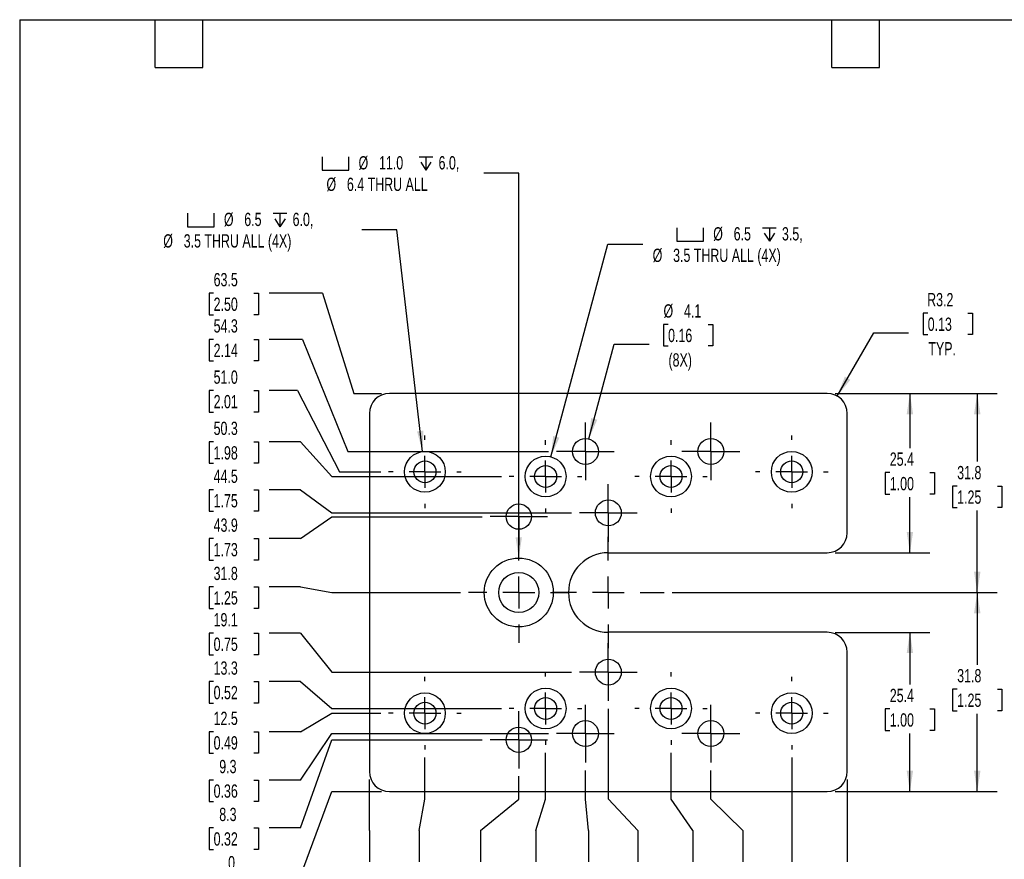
# Model space of a CAD drawing. Header units: millimetres. Extents: x 6 to 273, y 6 to 210.
# Tile 2 of 3: x 6 to 163, y 76 to 210. Entities that reach past the tile are written whole.
import ezdxf

# ---------------------------------------------------------------- set-up
doc = ezdxf.new("R2010")
doc.units = ezdxf.units.MM
doc.linetypes.add('CENTERX2', pattern=[20.32, 12.7, -2.54, 2.54, -2.54])
doc.layers.add('CENTER', color=40, linetype='CENTERX2')
doc.layers.add('DIMENSIONS', color=140, linetype='Continuous', lineweight=25)
doc.layers.add('TEXT', color=140, linetype='Continuous', lineweight=25)
doc.styles.add('SLDTEXTSTYLE0', font='TXT', dxfattribs={"width": 0.7})
doc.dimstyles.new('SLDDIMSTYLE0', dxfattribs={"dimtxt": 2.158008, "dimasz": 3.302, "dimexe": 0, "dimexo": 0.0625, "dimgap": 0.539502, "dimtad": 0, "dimtih": 1, "dimtoh": 1, "dimdec": 0, "dimrnd": 1e-09, "dimdsep": 46, "dimtxsty": 'SLDTEXTSTYLE0', "dimblk1": 'NONE', "dimblk2": 'NONE', "dimsah": 1, "dimcen": 0.09, "dimadec": 0, "dimazin": 2, "dimtfac": 1, "dimtdec": 0, "dimtofl": 0, "dimtmove": 0, "dimatfit": 3, "dimldrblk": 'NONE', "dimfxl": 0, "dimfrac": 2, "dimtolj": 1, "dimtzin": 12, "dimarcsym": 0})
doc.dimstyles.new('SLDDIMSTYLE1', dxfattribs={"dimtxt": 2.158008, "dimasz": 3.302, "dimexe": 0, "dimexo": 0.0625, "dimgap": 0.539502, "dimtad": 0, "dimtih": 1, "dimtoh": 1, "dimrnd": 1e-09, "dimzin": 12, "dimdsep": 46, "dimtxsty": 'SLDTEXTSTYLE0', "dimblk1": 'NONE', "dimblk2": 'NONE', "dimsah": 1, "dimcen": 0.09, "dimadec": 0, "dimazin": 3, "dimtfac": 1, "dimtofl": 0, "dimtmove": 0, "dimatfit": 3, "dimldrblk": 'NONE', "dimfxl": 0, "dimfrac": 2, "dimtolj": 1, "dimtzin": 12, "dimarcsym": 0})
doc.dimstyles.new('SLDDIMSTYLE2', dxfattribs={"dimtxt": 2.158008, "dimasz": 3.302, "dimexe": 0, "dimexo": 0.0625, "dimgap": 0.539502, "dimtad": 0, "dimtih": 1, "dimtoh": 1, "dimrnd": 1e-09, "dimzin": 4, "dimdsep": 46, "dimtxsty": 'SLDTEXTSTYLE0', "dimblk1": 'NONE', "dimblk2": 'NONE', "dimsah": 1, "dimcen": 0.09, "dimadec": 0, "dimazin": 1, "dimtfac": 1, "dimtofl": 0, "dimtmove": 0, "dimatfit": 3, "dimldrblk": 'NONE', "dimfxl": 0, "dimfrac": 2, "dimtolj": 1, "dimtzin": 12, "dimarcsym": 0})
doc.dimstyles.new('SLDDIMSTYLE3', dxfattribs={"dimtxt": 2.158008, "dimasz": 3.302, "dimexe": 0, "dimexo": 0.0625, "dimgap": 0.539502, "dimtad": 0, "dimtih": 1, "dimtoh": 1, "dimrnd": 1e-09, "dimzin": 12, "dimdsep": 46, "dimtxsty": 'SLDTEXTSTYLE0', "dimsah": 1, "dimcen": 0.09, "dimadec": 0, "dimazin": 3, "dimtfac": 1, "dimtofl": 0, "dimtmove": 0, "dimatfit": 3, "dimfxl": 0, "dimfrac": 2, "dimtolj": 1, "dimtzin": 12, "dimarcsym": 0})
doc.dimstyles.new('SLDDIMSTYLE4', dxfattribs={"dimtxt": 2.158008, "dimasz": 3.302, "dimexe": 0, "dimexo": 0.0625, "dimgap": 0.539502, "dimtad": 0, "dimtih": 1, "dimtoh": 1, "dimrnd": 1e-09, "dimzin": 12, "dimdsep": 46, "dimtxsty": 'SLDTEXTSTYLE0', "dimsah": 1, "dimcen": 0, "dimadec": 0, "dimazin": 3, "dimtfac": 1, "dimtofl": 0, "dimtmove": 0, "dimatfit": 3, "dimfxl": 0, "dimfrac": 2, "dimtolj": 1, "dimtzin": 12, "dimarcsym": 0})
doc.dimstyles.new('SLDDIMSTYLE5', dxfattribs={"dimtxt": 2.158008, "dimasz": 3.302, "dimexe": 0, "dimexo": 0.0625, "dimgap": 0.539502, "dimtad": 0, "dimtih": 1, "dimtoh": 1, "dimrnd": 1e-09, "dimzin": 12, "dimdsep": 46, "dimtxsty": 'SLDTEXTSTYLE0', "dimsah": 1, "dimcen": 0, "dimadec": 0, "dimazin": 3, "dimtfac": 1, "dimtofl": 0, "dimtmove": 0, "dimatfit": 3, "dimfxl": 0, "dimfrac": 2, "dimtolj": 1, "dimtzin": 12, "dimarcsym": 0})

# ---------------------------------------------------------------- blocks, each defined once
blk = doc.blocks.new('_D')
at = {"layer": 'DIMENSIONS'}
for p, q in [((51.14, 72.91), (56.14, 86.42)), ((56.14, 86.42), (64.04, 86.42)), ((37.28, 72.91), (36.56, 72.91)), ((36.56, 72.91), (36.56, 69.48)), ((43.7, 72.91), (44.42, 72.91)), ((44.42, 72.91), (44.42, 69.48)), ((51.14, 72.91), (46.14, 72.91)), ((36.56, 69.48), (37.28, 69.48)), ((44.42, 69.48), (43.7, 69.48))]:
    blk.add_line(p, q, dxfattribs=at)
at = {"layer": 'DIMENSIONS', "attachment_point": 1, "style": 'SLDTEXTSTYLE0'}
for s, insert, char_height in [('0', (39.59, 76.13), 2.12), ('0.00', (37.28, 72.21), 2.117)]:
    blk.add_mtext(s, dxfattribs=dict(at, insert=insert, char_height=char_height))
blk = doc.blocks.new('_None')
blk = doc.blocks.new('_D_1')
at = {"layer": 'DIMENSIONS'}
for p, q in [((51.14, 80.62), (56.14, 94.67)), ((56.14, 94.67), (80.12, 94.67)), ((37.28, 80.62), (36.56, 80.62)), ((36.56, 80.62), (36.56, 77.19)), ((43.7, 80.62), (44.42, 80.62)), ((44.42, 80.62), (44.42, 77.19)), ((51.14, 80.62), (46.14, 80.62)), ((36.56, 77.19), (37.28, 77.19)), ((44.42, 77.19), (43.7, 77.19))]:
    blk.add_line(p, q, dxfattribs=at)
at = {"layer": 'DIMENSIONS', "char_height": 2.117, "attachment_point": 1, "style": 'SLDTEXTSTYLE0'}
for s, insert in [('8.3', (38.18, 83.83)), ('0.32', (37.28, 79.92))]:
    blk.add_mtext(s, dxfattribs=dict(at, insert=insert))
blk = doc.blocks.new('_D_2')
at = {"layer": 'DIMENSIONS'}
for p, q in [((51.14, 88.26), (56.14, 95.67)), ((56.14, 95.67), (90.71, 95.67)), ((37.28, 88.26), (36.56, 88.26)), ((36.56, 88.26), (36.56, 84.83)), ((43.7, 88.26), (44.42, 88.26)), ((44.42, 88.26), (44.42, 84.83)), ((51.14, 88.26), (46.14, 88.26)), ((36.56, 84.83), (37.28, 84.83)), ((44.42, 84.83), (43.7, 84.83))]:
    blk.add_line(p, q, dxfattribs=at)
at = {"layer": 'DIMENSIONS', "char_height": 2.117, "attachment_point": 1, "style": 'SLDTEXTSTYLE0'}
for s, insert in [('9.3', (38.18, 91.47)), ('0.36', (37.28, 87.56))]:
    blk.add_mtext(s, dxfattribs=dict(at, insert=insert))
blk = doc.blocks.new('_D_3')
at = {"layer": 'DIMENSIONS'}
for p, q in [((51.14, 95.95), (56.14, 98.92)), ((56.14, 98.92), (63.93, 98.92)), ((37.28, 95.95), (36.56, 95.95)), ((36.56, 95.95), (36.56, 92.52)), ((43.7, 95.95), (44.42, 95.95)), ((44.42, 95.95), (44.42, 92.52)), ((51.14, 95.95), (46.14, 95.95)), ((36.56, 92.52), (37.28, 92.52)), ((44.42, 92.52), (43.7, 92.52))]:
    blk.add_line(p, q, dxfattribs=at)
at = {"layer": 'DIMENSIONS', "char_height": 2.117, "attachment_point": 1, "style": 'SLDTEXTSTYLE0'}
for s, insert in [('12.5', (37.28, 99.16)), ('0.49', (37.28, 95.25))]:
    blk.add_mtext(s, dxfattribs=dict(at, insert=insert))
blk = doc.blocks.new('_D_4')
at = {"layer": 'DIMENSIONS'}
for p, q in [((37.28, 103.97), (36.56, 103.97)), ((36.56, 103.97), (36.56, 100.54)), ((43.7, 103.97), (44.42, 103.97)), ((44.42, 103.97), (44.42, 100.54)), ((51.14, 103.97), (46.14, 103.97)), ((51.14, 103.97), (56.14, 99.67)), ((36.56, 100.54), (37.28, 100.54)), ((44.42, 100.54), (43.7, 100.54)), ((56.14, 99.67), (83.18, 99.67))]:
    blk.add_line(p, q, dxfattribs=at)
at = {"layer": 'DIMENSIONS', "char_height": 2.117, "attachment_point": 1, "style": 'SLDTEXTSTYLE0'}
for s, insert in [('13.3', (37.28, 107.18)), ('0.52', (37.28, 103.27))]:
    blk.add_mtext(s, dxfattribs=dict(at, insert=insert))
blk = doc.blocks.new('_D_5')
at = {"layer": 'DIMENSIONS'}
for p, q in [((37.28, 111.68), (36.56, 111.68)), ((36.56, 111.68), (36.56, 108.25)), ((43.7, 111.68), (44.42, 111.68)), ((44.42, 111.68), (44.42, 108.25)), ((51.14, 111.68), (46.14, 111.68)), ((51.14, 111.68), (56.14, 105.47)), ((36.56, 108.25), (37.28, 108.25)), ((44.42, 108.25), (43.7, 108.25)), ((56.14, 105.47), (94.36, 105.47))]:
    blk.add_line(p, q, dxfattribs=at)
at = {"layer": 'DIMENSIONS', "char_height": 2.117, "attachment_point": 1, "style": 'SLDTEXTSTYLE0'}
for s, insert in [('19.1', (37.28, 114.89)), ('0.75', (37.28, 110.98))]:
    blk.add_mtext(s, dxfattribs=dict(at, insert=insert))
blk = doc.blocks.new('_D_6')
at = {"layer": 'DIMENSIONS'}
for p, q in [((37.28, 119.07), (36.56, 119.07)), ((36.56, 119.07), (36.56, 115.64)), ((43.7, 119.07), (44.42, 119.07)), ((44.42, 119.07), (44.42, 115.64)), ((51.14, 119.07), (46.14, 119.07)), ((51.14, 119.07), (56.14, 118.17)), ((56.14, 118.17), (76.64, 118.17)), ((36.56, 115.64), (37.28, 115.64)), ((44.42, 115.64), (43.7, 115.64))]:
    blk.add_line(p, q, dxfattribs=at)
at = {"layer": 'DIMENSIONS', "char_height": 2.117, "attachment_point": 1, "style": 'SLDTEXTSTYLE0'}
for s, insert in [('31.8', (37.28, 122.28)), ('1.25', (37.28, 118.37))]:
    blk.add_mtext(s, dxfattribs=dict(at, insert=insert))
blk = doc.blocks.new('_D_7')
at = {"layer": 'DIMENSIONS'}
for p, q in [((51.14, 126.77), (56.14, 130.27)), ((56.14, 130.27), (80.12, 130.27)), ((37.28, 126.77), (36.56, 126.77)), ((36.56, 126.77), (36.56, 123.34)), ((43.7, 126.77), (44.42, 126.77)), ((44.42, 126.77), (44.42, 123.34)), ((51.14, 126.77), (46.14, 126.77)), ((36.56, 123.34), (37.28, 123.34)), ((44.42, 123.34), (43.7, 123.34))]:
    blk.add_line(p, q, dxfattribs=at)
at = {"layer": 'DIMENSIONS', "char_height": 2.117, "attachment_point": 1, "style": 'SLDTEXTSTYLE0'}
for s, insert in [('43.9', (37.28, 129.98)), ('1.73', (37.28, 126.07))]:
    blk.add_mtext(s, dxfattribs=dict(at, insert=insert))
blk = doc.blocks.new('_D_8')
at = {"layer": 'DIMENSIONS'}
for p, q in [((37.28, 134.57), (36.56, 134.57)), ((36.56, 134.57), (36.56, 131.14)), ((43.7, 134.57), (44.42, 134.57)), ((44.42, 134.57), (44.42, 131.14)), ((51.14, 134.57), (46.14, 134.57)), ((51.14, 134.57), (56.14, 130.87)), ((36.56, 131.14), (37.28, 131.14)), ((44.42, 131.14), (43.7, 131.14)), ((56.14, 130.87), (94.36, 130.87))]:
    blk.add_line(p, q, dxfattribs=at)
at = {"layer": 'DIMENSIONS', "char_height": 2.117, "attachment_point": 1, "style": 'SLDTEXTSTYLE0'}
for s, insert in [('44.5', (37.28, 137.78)), ('1.75', (37.28, 133.87))]:
    blk.add_mtext(s, dxfattribs=dict(at, insert=insert))
blk = doc.blocks.new('_D_9')
at = {"layer": 'DIMENSIONS'}
for p, q in [((37.28, 142.21), (36.56, 142.21)), ((36.56, 142.21), (36.56, 138.78)), ((43.7, 142.21), (44.42, 142.21)), ((44.42, 142.21), (44.42, 138.78)), ((51.14, 142.21), (46.14, 142.21)), ((51.14, 142.21), (56.14, 136.67)), ((36.56, 138.78), (37.28, 138.78)), ((44.42, 138.78), (43.7, 138.78)), ((56.14, 136.67), (83.18, 136.67))]:
    blk.add_line(p, q, dxfattribs=at)
at = {"layer": 'DIMENSIONS', "char_height": 2.117, "attachment_point": 1, "style": 'SLDTEXTSTYLE0'}
for s, insert in [('50.3', (37.28, 145.42)), ('1.98', (37.28, 141.51))]:
    blk.add_mtext(s, dxfattribs=dict(at, insert=insert))
blk = doc.blocks.new('_D_10')
at = {"layer": 'DIMENSIONS'}
for p, q in [((37.28, 150.38), (36.56, 150.38)), ((36.56, 150.38), (36.56, 146.95)), ((43.7, 150.38), (44.42, 150.38)), ((44.42, 150.38), (44.42, 146.95)), ((50.68, 150.38), (46.14, 150.38)), ((50.68, 150.38), (57.37, 137.42)), ((36.56, 146.95), (37.28, 146.95)), ((44.42, 146.95), (43.7, 146.95)), ((57.37, 137.42), (63.93, 137.42))]:
    blk.add_line(p, q, dxfattribs=at)
at = {"layer": 'DIMENSIONS', "char_height": 2.117, "attachment_point": 1, "style": 'SLDTEXTSTYLE0'}
for s, insert in [('51.0', (37.28, 153.59)), ('2.01', (37.28, 149.68))]:
    blk.add_mtext(s, dxfattribs=dict(at, insert=insert))
blk = doc.blocks.new('_D_11')
at = {"layer": 'DIMENSIONS'}
for p, q in [((37.28, 158.55), (36.56, 158.55)), ((36.56, 158.55), (36.56, 155.12)), ((43.7, 158.55), (44.42, 158.55)), ((44.42, 158.55), (44.42, 155.12)), ((51.46, 158.55), (46.14, 158.55)), ((51.46, 158.55), (58.68, 140.67)), ((36.56, 155.12), (37.28, 155.12)), ((44.42, 155.12), (43.7, 155.12)), ((58.68, 140.67), (90.71, 140.67))]:
    blk.add_line(p, q, dxfattribs=at)
at = {"layer": 'DIMENSIONS', "char_height": 2.117, "attachment_point": 1, "style": 'SLDTEXTSTYLE0'}
for s, insert in [('54.3', (37.28, 161.76)), ('2.14', (37.28, 157.85))]:
    blk.add_mtext(s, dxfattribs=dict(at, insert=insert))
blk = doc.blocks.new('_D_12')
at = {"layer": 'DIMENSIONS'}
for p, q in [((37.28, 165.92), (36.56, 165.92)), ((36.56, 165.92), (36.56, 162.49)), ((43.7, 165.92), (44.42, 165.92)), ((44.42, 165.92), (44.42, 162.49)), ((54.65, 165.92), (46.14, 165.92)), ((54.65, 165.92), (59.65, 149.92)), ((36.56, 162.49), (37.28, 162.49)), ((44.42, 162.49), (43.7, 162.49)), ((59.65, 149.92), (64.04, 149.92))]:
    blk.add_line(p, q, dxfattribs=at)
at = {"layer": 'DIMENSIONS', "char_height": 2.117, "attachment_point": 1, "style": 'SLDTEXTSTYLE0'}
for s, insert in [('63.5', (37.28, 169.14)), ('2.50', (37.28, 165.22))]:
    blk.add_mtext(s, dxfattribs=dict(at, insert=insert))
blk = doc.blocks.new('_D_13')
at = {"layer": 'DIMENSIONS'}
for p, q in [((62.14, 85.19), (62.14, 88.33)), ((62.14, 80.19), (62.14, 85.19)), ((62.14, 80.19), (62.14, 75.19)), ((62.14, 72.75), (62.14, 73.48)), ((62.14, 73.48), (65.57, 73.48)), ((65.57, 73.48), (65.57, 72.75)), ((62.14, 66.34), (62.14, 65.61)), ((65.57, 65.61), (65.57, 66.34)), ((62.14, 65.61), (65.57, 65.61))]:
    blk.add_line(p, q, dxfattribs=at)
at = {"layer": 'DIMENSIONS', "attachment_point": 1, "rotation": 90, "style": 'SLDTEXTSTYLE0'}
for s, insert, char_height in [('0.00', (62.84, 66.34), 2.117), ('0', (58.93, 68.65), 2.12)]:
    blk.add_mtext(s, dxfattribs=dict(at, insert=insert, char_height=char_height))
blk = doc.blocks.new('_D_14')
at = {"layer": 'DIMENSIONS'}
for p, q in [((70.99, 85.19), (70.99, 91.86)), ((70.04, 80.19), (70.99, 85.19)), ((70.04, 80.19), (70.04, 75.19)), ((70.04, 72.75), (70.04, 73.48)), ((70.04, 73.48), (73.47, 73.48)), ((73.47, 73.48), (73.47, 72.75)), ((70.04, 66.34), (70.04, 65.61)), ((73.47, 65.61), (73.47, 66.34)), ((70.04, 65.61), (73.47, 65.61))]:
    blk.add_line(p, q, dxfattribs=at)
at = {"layer": 'DIMENSIONS', "char_height": 2.117, "attachment_point": 1, "rotation": 90, "style": 'SLDTEXTSTYLE0'}
for s, insert in [('8.9', (66.83, 67.24)), ('0.35', (70.74, 66.34))]:
    blk.add_mtext(s, dxfattribs=dict(at, insert=insert))
blk = doc.blocks.new('_D_15')
at = {"layer": 'DIMENSIONS'}
for p, q in [((85.95, 85.19), (85.95, 88.85)), ((79.83, 80.19), (85.95, 85.19)), ((79.83, 80.19), (79.83, 75.19)), ((79.83, 72.75), (79.83, 73.48)), ((79.83, 73.48), (83.26, 73.48)), ((83.26, 73.48), (83.26, 72.75)), ((79.83, 66.34), (79.83, 65.61)), ((83.26, 65.61), (83.26, 66.34)), ((79.83, 65.61), (83.26, 65.61))]:
    blk.add_line(p, q, dxfattribs=at)
at = {"layer": 'DIMENSIONS', "char_height": 2.117, "attachment_point": 1, "rotation": 90, "style": 'SLDTEXTSTYLE0'}
for s, insert in [('23.8', (76.62, 66.34)), ('0.94', (80.53, 66.34))]:
    blk.add_mtext(s, dxfattribs=dict(at, insert=insert))
blk = doc.blocks.new('_D_16')
at = {"layer": 'DIMENSIONS'}
for p, q in [((90.24, 85.19), (90.24, 92.61)), ((88.7, 80.19), (90.24, 85.19)), ((88.7, 80.19), (88.7, 75.19)), ((88.7, 72.75), (88.7, 73.48)), ((88.7, 73.48), (92.13, 73.48)), ((92.13, 73.48), (92.13, 72.75)), ((88.7, 66.34), (88.7, 65.61)), ((92.13, 65.61), (92.13, 66.34)), ((88.7, 65.61), (92.13, 65.61))]:
    blk.add_line(p, q, dxfattribs=at)
at = {"layer": 'DIMENSIONS', "char_height": 2.117, "attachment_point": 1, "rotation": 90, "style": 'SLDTEXTSTYLE0'}
for s, insert in [('28.1', (85.49, 66.34)), ('1.11', (89.4, 66.34))]:
    blk.add_mtext(s, dxfattribs=dict(at, insert=insert))
blk = doc.blocks.new('_D_17')
at = {"layer": 'DIMENSIONS'}
for p, q in [((96.59, 85.19), (96.59, 89.8)), ((97.05, 80.19), (96.59, 85.19)), ((97.05, 80.19), (97.05, 75.19)), ((97.05, 72.75), (97.05, 73.48)), ((97.05, 73.48), (100.48, 73.48)), ((100.48, 73.48), (100.48, 72.75)), ((97.05, 66.34), (97.05, 65.61)), ((100.48, 65.61), (100.48, 66.34)), ((97.05, 65.61), (100.48, 65.61))]:
    blk.add_line(p, q, dxfattribs=at)
at = {"layer": 'DIMENSIONS', "char_height": 2.117, "attachment_point": 1, "rotation": 90, "style": 'SLDTEXTSTYLE0'}
for s, insert in [('34.5', (93.83, 66.34)), ('1.36', (97.75, 66.34))]:
    blk.add_mtext(s, dxfattribs=dict(at, insert=insert))
blk = doc.blocks.new('_D_18')
at = {"layer": 'DIMENSIONS'}
for p, q in [((100.24, 85.19), (100.24, 99.6)), ((104.95, 80.19), (100.24, 85.19)), ((104.95, 80.19), (104.95, 75.19)), ((104.95, 72.75), (104.95, 73.48)), ((104.95, 73.48), (108.38, 73.48)), ((108.38, 73.48), (108.38, 72.75)), ((104.95, 66.34), (104.95, 65.61)), ((108.38, 65.61), (108.38, 66.34)), ((104.95, 65.61), (108.38, 65.61))]:
    blk.add_line(p, q, dxfattribs=at)
at = {"layer": 'DIMENSIONS', "char_height": 2.117, "attachment_point": 1, "rotation": 90, "style": 'SLDTEXTSTYLE0'}
for s, insert in [('38.1', (101.74, 66.34)), ('1.50', (105.65, 66.34))]:
    blk.add_mtext(s, dxfattribs=dict(at, insert=insert))
blk = doc.blocks.new('_D_19')
at = {"layer": 'DIMENSIONS'}
for p, q in [((110.24, 85.19), (110.24, 92.61)), ((113.69, 80.19), (110.24, 85.19)), ((113.69, 80.19), (113.69, 75.19)), ((113.69, 72.75), (113.69, 73.48)), ((113.69, 73.48), (117.12, 73.48)), ((117.12, 73.48), (117.12, 72.75)), ((113.69, 66.34), (113.69, 65.61)), ((117.12, 65.61), (117.12, 66.34)), ((113.69, 65.61), (117.12, 65.61))]:
    blk.add_line(p, q, dxfattribs=at)
at = {"layer": 'DIMENSIONS', "char_height": 2.117, "attachment_point": 1, "rotation": 90, "style": 'SLDTEXTSTYLE0'}
for s, insert in [('48.1', (110.48, 66.34)), ('1.89', (114.39, 66.34))]:
    blk.add_mtext(s, dxfattribs=dict(at, insert=insert))
blk = doc.blocks.new('_D_20')
at = {"layer": 'DIMENSIONS'}
for p, q in [((116.59, 85.19), (116.59, 89.8)), ((121.68, 80.19), (116.59, 85.19)), ((121.68, 80.19), (121.68, 75.19)), ((121.68, 72.75), (121.68, 73.48)), ((121.68, 73.48), (125.11, 73.48)), ((125.11, 73.48), (125.11, 72.75)), ((121.68, 66.34), (121.68, 65.61)), ((125.11, 65.61), (125.11, 66.34)), ((121.68, 65.61), (125.11, 65.61))]:
    blk.add_line(p, q, dxfattribs=at)
at = {"layer": 'DIMENSIONS', "char_height": 2.117, "attachment_point": 1, "rotation": 90, "style": 'SLDTEXTSTYLE0'}
for s, insert in [('54.5', (118.47, 66.34)), ('2.14', (122.39, 66.34))]:
    blk.add_mtext(s, dxfattribs=dict(at, insert=insert))
blk = doc.blocks.new('_D_21')
at = {"layer": 'DIMENSIONS'}
for p, q in [((129.49, 91.86), (129.49, 75.19)), ((129.49, 72.75), (129.49, 73.48)), ((129.49, 73.48), (132.92, 73.48)), ((132.92, 73.48), (132.92, 72.75)), ((129.49, 66.34), (129.49, 65.61)), ((132.92, 65.61), (132.92, 66.34)), ((129.49, 65.61), (132.92, 65.61))]:
    blk.add_line(p, q, dxfattribs=at)
at = {"layer": 'DIMENSIONS', "char_height": 2.117, "attachment_point": 1, "rotation": 90, "style": 'SLDTEXTSTYLE0'}
for s, insert in [('67.4', (126.28, 66.34)), ('2.65', (130.19, 66.34))]:
    blk.add_mtext(s, dxfattribs=dict(at, insert=insert))
blk = doc.blocks.new('_D_22')
at = {"layer": 'DIMENSIONS'}
for p, q in [((138.34, 88.33), (138.34, 75.19)), ((138.34, 72.75), (138.34, 73.48)), ((138.34, 73.48), (141.77, 73.48)), ((141.77, 73.48), (141.77, 72.75)), ((138.34, 66.34), (138.34, 65.61)), ((141.77, 65.61), (141.77, 66.34)), ((138.34, 65.61), (141.77, 65.61))]:
    blk.add_line(p, q, dxfattribs=at)
at = {"layer": 'DIMENSIONS', "char_height": 2.117, "attachment_point": 1, "rotation": 90, "style": 'SLDTEXTSTYLE0'}
for s, insert in [('76.2', (135.13, 66.34)), ('3.00', (139.04, 66.34))]:
    blk.add_mtext(s, dxfattribs=dict(at, insert=insert))
blk = doc.blocks.new('_D_23')
at = {"layer": 'DIMENSIONS'}
for p, q in [((136.43, 111.82), (151.51, 111.82)), ((148.34, 111.82), (148.34, 103.51)), ((145.13, 99.6), (144.41, 99.6)), ((144.41, 99.6), (144.41, 96.17)), ((151.54, 99.6), (152.27, 99.6)), ((152.27, 99.6), (152.27, 96.17)), ((144.41, 96.17), (145.13, 96.17)), ((152.27, 96.17), (151.54, 96.17)), ((148.34, 86.42), (148.34, 95.68)), ((136.43, 86.42), (151.51, 86.42))]:
    blk.add_line(p, q, dxfattribs=at)
for points in [[(148.34, 111.82), (147.83, 108.52), (148.85, 108.52)], [(148.34, 86.42), (148.85, 89.73), (147.83, 89.73)]]:
    blk.add_solid(points, dxfattribs=at)
at = {"layer": 'DIMENSIONS', "char_height": 2.117, "attachment_point": 1, "style": 'SLDTEXTSTYLE0'}
for s, insert in [('25.4', (145.13, 102.81)), ('1.00', (145.13, 98.9))]:
    blk.add_mtext(s, dxfattribs=dict(at, insert=insert))
blk = doc.blocks.new('_D_24')
at = {"layer": 'DIMENSIONS'}
for p, q in [((110.4, 118.17), (162.26, 118.17)), ((159.08, 118.17), (159.08, 106.66)), ((155.88, 102.75), (155.15, 102.75)), ((155.15, 102.75), (155.15, 99.32)), ((162.29, 102.75), (163.01, 102.75)), ((163.01, 102.75), (163.01, 99.32)), ((155.15, 99.32), (155.88, 99.32)), ((163.01, 99.32), (162.29, 99.32)), ((159.08, 86.42), (159.08, 98.84)), ((136.43, 86.42), (162.26, 86.42))]:
    blk.add_line(p, q, dxfattribs=at)
for points in [[(159.08, 118.17), (158.57, 114.87), (159.59, 114.87)], [(159.08, 86.42), (159.59, 89.73), (158.57, 89.73)]]:
    blk.add_solid(points, dxfattribs=at)
at = {"layer": 'DIMENSIONS', "char_height": 2.117, "attachment_point": 1, "style": 'SLDTEXTSTYLE0'}
for s, insert in [('31.8', (155.88, 105.96)), ('1.25', (155.88, 102.05))]:
    blk.add_mtext(s, dxfattribs=dict(at, insert=insert))
blk = doc.blocks.new('_D_25')
at = {"layer": 'DIMENSIONS'}
for p, q in [((136.43, 149.92), (151.51, 149.92)), ((148.34, 149.92), (148.34, 141.21)), ((145.13, 137.3), (144.41, 137.3)), ((144.41, 137.3), (144.41, 133.87)), ((151.54, 137.3), (152.27, 137.3)), ((152.27, 137.3), (152.27, 133.87)), ((144.41, 133.87), (145.13, 133.87)), ((152.27, 133.87), (151.54, 133.87)), ((148.34, 124.52), (148.34, 133.39)), ((136.43, 124.52), (151.51, 124.52))]:
    blk.add_line(p, q, dxfattribs=at)
for points in [[(148.34, 149.92), (147.83, 146.62), (148.85, 146.62)], [(148.34, 124.52), (148.85, 127.83), (147.83, 127.83)]]:
    blk.add_solid(points, dxfattribs=at)
at = {"layer": 'DIMENSIONS', "char_height": 2.117, "attachment_point": 1, "style": 'SLDTEXTSTYLE0'}
for s, insert in [('25.4', (145.13, 140.51)), ('1.00', (145.13, 136.6))]:
    blk.add_mtext(s, dxfattribs=dict(at, insert=insert))
blk = doc.blocks.new('_D_26')
at = {"layer": 'DIMENSIONS'}
for p, q in [((136.43, 149.92), (162.26, 149.92)), ((159.08, 149.92), (159.08, 139.07)), ((155.88, 135.15), (155.15, 135.15)), ((155.15, 135.15), (155.15, 131.72)), ((162.29, 135.15), (163.01, 135.15)), ((163.01, 135.15), (163.01, 131.72)), ((155.15, 131.72), (155.88, 131.72)), ((159.08, 118.17), (159.08, 131.24)), ((163.01, 131.72), (162.29, 131.72)), ((110.4, 118.17), (162.26, 118.17))]:
    blk.add_line(p, q, dxfattribs=at)
for points in [[(159.08, 149.92), (158.57, 146.62), (159.59, 146.62)], [(159.08, 118.17), (159.59, 121.48), (158.57, 121.48)]]:
    blk.add_solid(points, dxfattribs=at)
at = {"layer": 'DIMENSIONS', "char_height": 2.117, "attachment_point": 1, "style": 'SLDTEXTSTYLE0'}
for s, insert in [('31.8', (155.88, 138.36)), ('1.25', (155.88, 134.45))]:
    blk.add_mtext(s, dxfattribs=dict(at, insert=insert))
blk = doc.blocks.new('_D_27')
at = {"layer": 'DIMENSIONS'}
for p, q in [((151.18, 162.74), (150.45, 162.74)), ((150.45, 162.74), (150.45, 159.31)), ((157.59, 162.74), (158.31, 162.74)), ((158.31, 162.74), (158.31, 159.31)), ((136.75, 149.5), (142.58, 159.6)), ((142.58, 159.6), (148.14, 159.6)), ((150.45, 159.31), (151.18, 159.31)), ((158.31, 159.31), (157.59, 159.31))]:
    blk.add_line(p, q, dxfattribs=at)
blk.add_solid([(136.75, 149.5), (138.84, 152.1), (137.96, 152.61)], dxfattribs=at)
at = {"layer": 'DIMENSIONS', "char_height": 2.117, "attachment_point": 1, "style": 'SLDTEXTSTYLE0'}
for s, insert in [('R3.2', (151.09, 165.95)), ('0.13', (151.18, 162.03)), ('TYP.', (151.28, 158.12))]:
    blk.add_mtext(s, dxfattribs=dict(at, insert=insert))
blk = doc.blocks.new('_D_28')
at = {"layer": 'DIMENSIONS'}
for p, q in [((109.77, 160.94), (109.05, 160.94)), ((109.05, 160.94), (109.05, 157.51)), ((116.18, 160.94), (116.91, 160.94)), ((116.91, 160.94), (116.91, 157.51)), ((97.12, 142.67), (101.18, 157.81)), ((101.18, 157.81), (106.73, 157.81)), ((109.05, 157.51), (109.77, 157.51)), ((116.91, 157.51), (116.18, 157.51))]:
    blk.add_line(p, q, dxfattribs=at)
blk.add_solid([(97.12, 142.67), (98.47, 145.73), (97.49, 145.99)], dxfattribs=at)
at = {"layer": 'DIMENSIONS', "char_height": 2.117, "attachment_point": 1, "style": 'SLDTEXTSTYLE0'}
for s, insert in [('%%c', (109.04, 164.15)), ('4.1', (112.3, 164.15)), ('0.16', (109.77, 160.24)), ('(8X)', (109.83, 156.33))]:
    blk.add_mtext(s, dxfattribs=dict(at, insert=insert))
blk = doc.blocks.new('SW_SYMBOL_HOLE_SPOT')
at = {"layer": 'DIMENSIONS', "color": 0}
for p, q in [((0, 875), (0, 75)), ((1600, 75), (1600, 875)), ((0, 75), (1600, 75))]:
    blk.add_line(p, q, dxfattribs=at)
blk = doc.blocks.new('SW_SYMBOL_HOLE_DEPTH')
at = {"layer": 'DIMENSIONS', "color": 0}
for p, q in [((0, 875), (800, 875)), ((400, 875), (400, 75)), ((100, 555), (400, 75)), ((700, 555), (400, 75))]:
    blk.add_line(p, q, dxfattribs=at)
blk = doc.blocks.new('_D_29')
at = {"layer": 'DIMENSIONS'}
for p, q in [((66.5, 176.02), (60.94, 176.02)), ((70.61, 140.65), (66.5, 176.02))]:
    blk.add_line(p, q, dxfattribs=at)
blk.add_solid([(70.61, 140.65), (70.74, 143.99), (69.73, 143.87)], dxfattribs=at)
at = {"layer": 'DIMENSIONS', "xscale": 0.002688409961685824, "yscale": 0.002688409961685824, "zscale": 0.002688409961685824}
for name, p in [('SW_SYMBOL_HOLE_SPOT', (33.09, 176.31)), ('SW_SYMBOL_HOLE_DEPTH', (46.79, 176.31))]:
    blk.add_blockref(name, p, dxfattribs=at)
at = {"layer": 'DIMENSIONS', "attachment_point": 1, "style": 'SLDTEXTSTYLE0'}
for s, insert, char_height in [('%%c', (38.92, 178.75), 2.117), ('6.5', (42.17, 178.75), 2.117), ('6.0,', (49.88, 178.75), 2.117), ('%%c', (29.25, 175.32), 2.117), ('3.5 THRU ALL (4X)', (32.51, 175.32), 2.1167)]:
    blk.add_mtext(s, dxfattribs=dict(at, insert=insert, char_height=char_height))
blk = doc.blocks.new('_D_30')
at = {"layer": 'DIMENSIONS'}
for p, q in [((85.95, 185.05), (80.39, 185.05)), ((85.95, 123.67), (85.95, 185.05))]:
    blk.add_line(p, q, dxfattribs=at)
blk.add_solid([(85.95, 123.67), (86.46, 126.98), (85.44, 126.98)], dxfattribs=at)
at = {"layer": 'DIMENSIONS', "xscale": 0.002688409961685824, "yscale": 0.002688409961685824, "zscale": 0.002688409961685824}
for name, p in [('SW_SYMBOL_HOLE_SPOT', (54.57, 185.34)), ('SW_SYMBOL_HOLE_DEPTH', (70.07, 185.34))]:
    blk.add_blockref(name, p, dxfattribs=at)
at = {"layer": 'DIMENSIONS', "attachment_point": 1, "style": 'SLDTEXTSTYLE0'}
for s, insert, char_height in [('%%c', (60.4, 187.78), 2.117), ('11.0', (63.66, 187.78), 2.117), ('6.0,', (73.16, 187.78), 2.117), ('%%c', (55.28, 184.35), 2.117), ('6.4 THRU ALL', (58.54, 184.35), 2.1167)]:
    blk.add_mtext(s, dxfattribs=dict(at, insert=insert, char_height=char_height))
blk = doc.blocks.new('_D_31')
at = {"layer": 'DIMENSIONS'}
for p, q in [((91.08, 139.81), (100.16, 173.72)), ((100.16, 173.72), (105.72, 173.72))]:
    blk.add_line(p, q, dxfattribs=at)
blk.add_solid([(91.08, 139.81), (92.42, 142.87), (91.44, 143.13)], dxfattribs=at)
at = {"layer": 'DIMENSIONS', "xscale": 0.002688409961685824, "yscale": 0.002688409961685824, "zscale": 0.002688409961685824}
for name, p in [('SW_SYMBOL_HOLE_SPOT', (111.14, 174.01)), ('SW_SYMBOL_HOLE_DEPTH', (124.85, 174.01))]:
    blk.add_blockref(name, p, dxfattribs=at)
at = {"layer": 'DIMENSIONS', "attachment_point": 1, "style": 'SLDTEXTSTYLE0'}
for s, insert, char_height in [('%%c', (116.97, 176.45), 2.117), ('6.5', (120.23, 176.45), 2.117), ('3.5,', (127.93, 176.45), 2.117), ('%%c', (107.31, 173.02), 2.117), ('3.5 THRU ALL (4X)', (110.57, 173.02), 2.1167)]:
    blk.add_mtext(s, dxfattribs=dict(at, insert=insert, char_height=char_height))
blk = doc.blocks.new('SW_CENTERMARKSYMBOL_0')
at = {"layer": 'CENTER', "color": 0}
for p, q in [((0, 5.08), (0, 8.89)), ((0, 0), (0, 2.54)), ((-5.08, 0), (-8.89, 0)), ((0, 0), (-2.54, 0)), ((0, 0), (0, -2.54)), ((0, 0), (2.54, 0)), ((5.08, 0), (8.89, 0)), ((0, -5.08), (0, -8.89))]:
    blk.add_line(p, q, dxfattribs=at)
blk = doc.blocks.new('SW_CENTERMARKSYMBOL_1')
at = {"layer": 'CENTER', "color": 0}
for p, q in [((0, 5.08), (0, 5.79)), ((0, 0), (0, 2.54)), ((-5.08, 0), (-5.79, 0)), ((0, 0), (-2.54, 0)), ((0, 0), (0, -2.54)), ((0, 0), (2.54, 0)), ((5.08, 0), (5.79, 0)), ((0, -5.08), (0, -5.79))]:
    blk.add_line(p, q, dxfattribs=at)
blk = doc.blocks.new('SW_CENTERMARKSYMBOL_2')
at = {"layer": 'CENTER', "color": 0}
for p, q in [((0, 5.08), (0, 5.79)), ((0, 0), (0, 2.54)), ((-5.08, 0), (-5.79, 0)), ((0, 0), (-2.54, 0)), ((0, 0), (0, -2.54)), ((0, 0), (2.54, 0)), ((5.08, 0), (5.79, 0)), ((0, -5.08), (0, -5.79))]:
    blk.add_line(p, q, dxfattribs=at)
blk = doc.blocks.new('SW_CENTERMARKSYMBOL_3')
at = {"layer": 'CENTER', "color": 0}
for p, q in [((0, 2.54), (0, 4.607)), ((0, 0), (0, 2.54)), ((-2.54, 0), (-4.607, 0)), ((0, 0), (-2.54, 0)), ((0, 0), (0, -2.54)), ((0, 0), (2.54, 0)), ((2.54, 0), (4.607, 0)), ((0, -2.54), (0, -4.607))]:
    blk.add_line(p, q, dxfattribs=at)
blk = doc.blocks.new('SW_CENTERMARKSYMBOL_4')
at = {"layer": 'CENTER', "color": 0}
for p, q in [((0, 2.54), (0, 4.607)), ((0, 0), (0, 2.54)), ((-2.54, 0), (-4.607, 0)), ((0, 0), (-2.54, 0)), ((0, 0), (0, -2.54)), ((0, 0), (2.54, 0)), ((2.54, 0), (4.607, 0)), ((0, -2.54), (0, -4.607))]:
    blk.add_line(p, q, dxfattribs=at)
blk = doc.blocks.new('SW_CENTERMARKSYMBOL_5')
at = {"layer": 'CENTER', "color": 0}
for p, q in [((0, 5.08), (0, 5.79)), ((0, 0), (0, 2.54)), ((-5.08, 0), (-5.79, 0)), ((0, 0), (-2.54, 0)), ((0, 0), (0, -2.54)), ((0, 0), (2.54, 0)), ((5.08, 0), (5.79, 0)), ((0, -5.08), (0, -5.79))]:
    blk.add_line(p, q, dxfattribs=at)
blk = doc.blocks.new('SW_CENTERMARKSYMBOL_6')
at = {"layer": 'CENTER', "color": 0}
for p, q in [((0, 5.08), (0, 5.79)), ((0, 0), (0, 2.54)), ((-5.08, 0), (-5.79, 0)), ((0, 0), (-2.54, 0)), ((0, 0), (0, -2.54)), ((0, 0), (2.54, 0)), ((5.08, 0), (5.79, 0)), ((0, -5.08), (0, -5.79))]:
    blk.add_line(p, q, dxfattribs=at)
blk = doc.blocks.new('SW_CENTERMARKSYMBOL_7')
at = {"layer": 'CENTER', "color": 0}
for p, q in [((0, 2.54), (0, 4.607)), ((0, 0), (0, 2.54)), ((-2.54, 0), (-4.607, 0)), ((0, 0), (-2.54, 0)), ((0, 0), (0, -2.54)), ((0, 0), (2.54, 0)), ((2.54, 0), (4.607, 0)), ((0, -2.54), (0, -4.607))]:
    blk.add_line(p, q, dxfattribs=at)
blk = doc.blocks.new('SW_CENTERMARKSYMBOL_8')
at = {"layer": 'CENTER', "color": 0}
for p, q in [((0, 2.54), (0, 4.607)), ((0, 0), (0, 2.54)), ((-2.54, 0), (-4.607, 0)), ((0, 0), (-2.54, 0)), ((0, 0), (0, -2.54)), ((0, 0), (2.54, 0)), ((2.54, 0), (4.607, 0)), ((0, -2.54), (0, -4.607))]:
    blk.add_line(p, q, dxfattribs=at)
blk = doc.blocks.new('SW_CENTERMARKSYMBOL_9')
at = {"layer": 'CENTER', "color": 0}
for p, q in [((0, 2.54), (0, 4.607)), ((0, 0), (0, 2.54)), ((-2.54, 0), (-4.607, 0)), ((0, 0), (-2.54, 0)), ((0, 0), (0, -2.54)), ((0, 0), (2.54, 0)), ((2.54, 0), (4.607, 0)), ((0, -2.54), (0, -4.607))]:
    blk.add_line(p, q, dxfattribs=at)
blk = doc.blocks.new('SW_CENTERMARKSYMBOL_10')
at = {"layer": 'CENTER', "color": 0}
for p, q in [((0, 2.54), (0, 4.607)), ((0, 0), (0, 2.54)), ((-2.54, 0), (-4.607, 0)), ((0, 0), (-2.54, 0)), ((0, 0), (0, -2.54)), ((0, 0), (2.54, 0)), ((2.54, 0), (4.607, 0)), ((0, -2.54), (0, -4.607))]:
    blk.add_line(p, q, dxfattribs=at)
blk = doc.blocks.new('SW_CENTERMARKSYMBOL_11')
at = {"layer": 'CENTER', "color": 0}
for p, q in [((0, 5.08), (0, 5.79)), ((0, 0), (0, 2.54)), ((-5.08, 0), (-5.79, 0)), ((0, 0), (-2.54, 0)), ((0, 0), (0, -2.54)), ((0, 0), (2.54, 0)), ((5.08, 0), (5.79, 0)), ((0, -5.08), (0, -5.79))]:
    blk.add_line(p, q, dxfattribs=at)
blk = doc.blocks.new('SW_CENTERMARKSYMBOL_12')
at = {"layer": 'CENTER', "color": 0}
for p, q in [((0, 5.08), (0, 5.79)), ((0, 0), (0, 2.54)), ((-5.08, 0), (-5.79, 0)), ((0, 0), (-2.54, 0)), ((0, 0), (0, -2.54)), ((0, 0), (2.54, 0)), ((5.08, 0), (5.79, 0)), ((0, -5.08), (0, -5.79))]:
    blk.add_line(p, q, dxfattribs=at)
blk = doc.blocks.new('SW_CENTERMARKSYMBOL_13')
at = {"layer": 'CENTER', "color": 0}
for p, q in [((0, 2.54), (0, 4.5593)), ((0, 0), (0, 2.54)), ((-2.54, 0), (-4.5593, 0)), ((0, 0), (-2.54, 0)), ((0, 0), (0, -2.54)), ((0, 0), (2.54, 0)), ((2.54, 0), (4.5593, 0)), ((0, -2.54), (0, -4.5593))]:
    blk.add_line(p, q, dxfattribs=at)
blk = doc.blocks.new('SW_CENTERMARKSYMBOL_14')
at = {"layer": 'CENTER', "color": 0}
for p, q in [((0, 5.08), (0, 8.04)), ((0, 0), (0, 2.54)), ((-5.08, 0), (-8.04, 0)), ((0, 0), (-2.54, 0)), ((0, 0), (0, -2.54)), ((0, 0), (2.54, 0)), ((5.08, 0), (8.04, 0)), ((0, -5.08), (0, -8.04))]:
    blk.add_line(p, q, dxfattribs=at)
blk = doc.blocks.new('SW_CENTERMARKSYMBOL_15')
at = {"layer": 'CENTER', "color": 0}
for p, q in [((0, 2.54), (0, 4.5593)), ((0, 0), (0, 2.54)), ((-2.54, 0), (-4.5593, 0)), ((0, 0), (-2.54, 0)), ((0, 0), (0, -2.54)), ((0, 0), (2.54, 0)), ((2.54, 0), (4.5593, 0)), ((0, -2.54), (0, -4.5593))]:
    blk.add_line(p, q, dxfattribs=at)
blk = doc.blocks.new('SW_CENTERMARKSYMBOL_16')
at = {"layer": 'CENTER', "color": 0}
for p, q in [((0, 5.08), (0, 5.79)), ((0, 0), (0, 2.54)), ((-5.08, 0), (-5.79, 0)), ((0, 0), (-2.54, 0)), ((0, 0), (0, -2.54)), ((0, 0), (2.54, 0)), ((5.08, 0), (5.79, 0)), ((0, -5.08), (0, -5.79))]:
    blk.add_line(p, q, dxfattribs=at)
blk = doc.blocks.new('SW_CENTERMARKSYMBOL_17')
at = {"layer": 'CENTER', "color": 0}
for p, q in [((0, 5.08), (0, 5.79)), ((0, 0), (0, 2.54)), ((-5.08, 0), (-5.79, 0)), ((0, 0), (-2.54, 0)), ((0, 0), (0, -2.54)), ((0, 0), (2.54, 0)), ((5.08, 0), (5.79, 0)), ((0, -5.08), (0, -5.79))]:
    blk.add_line(p, q, dxfattribs=at)

msp = doc.modelspace()

# ---------------------------------------------------------------- linework, layer by layer
for p, q in [((135.162, 149.925), (65.312, 149.925)), ((62.137, 146.75), (62.137, 89.6)), ((138.337, 127.7), (138.337, 146.75)), ((100.237, 124.525), (135.162, 124.525)), ((135.162, 111.825), (100.237, 111.825)), ((138.337, 89.6), (138.337, 108.65)), ((65.312, 86.425), (135.162, 86.425))]:
    msp.add_line(p, q)
for centre, radius in [((96.587, 140.675), 2.067), ((116.587, 140.675), 2.067), ((70.987, 137.425), 3.25), ((90.237, 136.675), 3.25), ((110.237, 136.675), 3.25), ((129.487, 137.425), 3.25), ((70.987, 137.425), 1.75), ((90.237, 136.675), 1.75), ((110.237, 136.675), 1.75), ((129.487, 137.425), 1.75), ((85.95, 130.275), 2.019), ((100.237, 130.875), 2.067), ((85.95, 118.175), 5.5), ((85.95, 118.175), 3.2), ((100.237, 105.475), 2.067), ((70.987, 98.925), 3.25), ((90.237, 99.675), 3.25), ((110.237, 99.675), 3.25), ((129.487, 98.925), 3.25), ((70.987, 98.925), 1.75), ((90.237, 99.675), 1.75), ((110.237, 99.675), 1.75), ((129.487, 98.925), 1.75), ((96.587, 95.675), 2.067), ((116.587, 95.675), 2.067), ((85.95, 94.675), 2.019)]:
    msp.add_circle(centre, radius)
for centre, radius, start, end in [((65.312, 146.75), 3.175, 90, 180), ((135.162, 146.75), 3.175, 0, 90), ((135.162, 127.7), 3.175, 270, 0), ((100.237, 118.175), 6.35, 90, 270), ((135.162, 108.65), 3.175, 0, 90), ((65.312, 89.6), 3.175, 180, 270), ((135.162, 89.6), 3.175, 270, 0)]:
    msp.add_arc(centre, radius, start, end)
at = {"layer": 'TEXT'}
for p, q in [((6.35, 209.55), (273.05, 209.55)), ((6.35, 209.55), (6.35, 6.35)), ((27.94, 201.93), (27.94, 209.55)), ((35.56, 201.93), (35.56, 209.55)), ((135.89, 201.93), (135.89, 209.55)), ((143.51, 201.93), (143.51, 209.55)), ((27.94, 201.93), (35.56, 201.93)), ((135.89, 201.93), (143.51, 201.93))]:
    msp.add_line(p, q, dxfattribs=at)

# ---------------------------------------------------------------- block references
at = {"layer": 'CENTER'}
for name, p in [('SW_CENTERMARKSYMBOL_9', (96.587, 140.675)), ('SW_CENTERMARKSYMBOL_4', (116.587, 140.675)), ('SW_CENTERMARKSYMBOL_17', (70.987, 137.425)), ('SW_CENTERMARKSYMBOL_1', (129.487, 137.425)), ('SW_CENTERMARKSYMBOL_12', (90.237, 136.675)), ('SW_CENTERMARKSYMBOL_5', (110.237, 136.675)), ('SW_CENTERMARKSYMBOL_8', (100.237, 130.875)), ('SW_CENTERMARKSYMBOL_13', (85.95, 130.275)), ('SW_CENTERMARKSYMBOL_14', (85.95, 118.175)), ('SW_CENTERMARKSYMBOL_0', (100.237, 118.175)), ('SW_CENTERMARKSYMBOL_7', (100.237, 105.475)), ('SW_CENTERMARKSYMBOL_11', (90.237, 99.675)), ('SW_CENTERMARKSYMBOL_6', (110.237, 99.675)), ('SW_CENTERMARKSYMBOL_16', (70.987, 98.925)), ('SW_CENTERMARKSYMBOL_2', (129.487, 98.925)), ('SW_CENTERMARKSYMBOL_15', (85.95, 94.675)), ('SW_CENTERMARKSYMBOL_10', (96.587, 95.675)), ('SW_CENTERMARKSYMBOL_3', (116.587, 95.675))]:
    msp.add_blockref(name, p, dxfattribs=at)

# ---------------------------------------------------------------- dimensions: what is measured, and where the dimension line sits
at = {"layer": 'DIMENSIONS'}
for p1, p2, text, picture, middle in [((85.95, 112.675), (85.95, 123.675), '{\\fGDT;v}%%c11.0{\\fGDT;x}6.0,\\P%%c6.4 THRU ALL', '_D_30', (66.69, 185.05)), ((71.363, 134.196), (70.612, 140.653), '{\\fGDT;v}%%c6.5{\\fGDT;x}6.0,\\P%%c3.5 THRU ALL (4X)', '_D_29', (44.305, 176.023)), ((89.396, 133.535), (91.079, 139.814), '{\\fGDT;v}%%c6.5{\\fGDT;x}3.5,\\P%%c3.5 THRU ALL (4X)', '_D_31', (122.361, 173.723)), ((96.052, 138.678), (97.122, 142.671), '<>\\P(8X)', '_D_28', (112.977, 159.225))]:
    dim = msp.add_diameter_dim_2p(p1=p1, p2=p2, text=text, dimstyle='SLDDIMSTYLE5', dxfattribs=at)
    dim.commit()
    dim.dimension.update_dxf_attribs({"geometry": picture, "text_midpoint": middle, "dimtype": 163})
for feature_location, offset, dtype, origin, dimstyle, picture, middle in [((65.312, 149.925), (-19.175, 16), 0, (65.312, 86.425), 'SLDDIMSTYLE1', '_D_12', (40.49, 165.925)), ((91.98, 140.675), (-45.843, 17.873), 0, (65.312, 86.425), 'SLDDIMSTYLE1', '_D_11', (40.49, 158.547)), ((65.197, 137.425), (-19.06, 12.954), 0, (65.312, 86.425), 'SLDDIMSTYLE2', '_D_10', (40.49, 150.378)), ((84.447, 136.675), (-38.31, 5.538), 0, (65.312, 86.425), 'SLDDIMSTYLE1', '_D_9', (40.49, 142.213)), ((95.63, 130.875), (-49.493, 3.694), 0, (65.312, 86.425), 'SLDDIMSTYLE1', '_D_8', (40.49, 134.569)), ((81.391, 130.275), (-35.253, -3.504), 0, (65.312, 86.425), 'SLDDIMSTYLE1', '_D_7', (40.49, 126.771)), ((77.91, 118.175), (-31.773, 0.892), 0, (65.312, 86.425), 'SLDDIMSTYLE1', '_D_6', (40.49, 119.067)), ((95.63, 105.475), (-49.493, 6.207), 0, (65.312, 86.425), 'SLDDIMSTYLE1', '_D_5', (40.49, 111.682)), ((84.447, 99.675), (-38.31, 4.295), 0, (65.312, 86.425), 'SLDDIMSTYLE1', '_D_4', (40.49, 103.97)), ((100.237, 100.868), (4.712, -25.676), 1, (62.137, 89.6), 'SLDDIMSTYLE1', '_D_18', (104.95, 69.544)), ((65.197, 98.925), (-19.06, -2.977), 0, (65.312, 86.425), 'SLDDIMSTYLE1', '_D_3', (40.49, 95.948)), ((91.98, 95.675), (-45.843, -7.414), 0, (65.312, 86.425), 'SLDDIMSTYLE1', '_D_2', (40.49, 88.261)), ((81.391, 94.675), (-35.253, -14.052), 0, (65.312, 86.425), 'SLDDIMSTYLE1', '_D_1', (40.49, 80.623)), ((90.237, 93.885), (-1.535, -18.693), 1, (62.137, 89.6), 'SLDDIMSTYLE1', '_D_16', (88.702, 69.544)), ((110.237, 93.885), (3.456, -18.693), 1, (62.137, 89.6), 'SLDDIMSTYLE1', '_D_19', (113.693, 69.544)), ((70.987, 93.135), (-0.946, -17.943), 1, (62.137, 89.6), 'SLDDIMSTYLE1', '_D_14', (70.041, 69.544)), ((129.487, 93.135), (0, -17.943), 1, (62.137, 89.6), 'SLDDIMSTYLE1', '_D_21', (129.487, 69.544)), ((62.137427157, 89.59963949), (0, -14.40780846), 1, (62.137427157, 89.59963949), 'SLDDIMSTYLE0', '_D_13', (62.137427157, 69.544446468)), ((96.587, 91.068), (0.458, -15.876), 1, (62.137, 89.6), 'SLDDIMSTYLE1', '_D_17', (97.046, 69.544)), ((116.587, 91.068), (5.098, -15.876), 1, (62.137, 89.6), 'SLDDIMSTYLE1', '_D_20', (121.685, 69.544)), ((85.95, 90.115), (-6.119, -14.924), 1, (62.137, 89.6), 'SLDDIMSTYLE1', '_D_15', (79.831, 69.544)), ((138.337, 89.6), (0, -14.408), 1, (62.137, 89.6), 'SLDDIMSTYLE1', '_D_22', (138.337, 69.544)), ((65.312427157, 86.42463949), (-19.175, -13.511188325), 0, (65.312427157, 86.42463949), 'SLDDIMSTYLE0', '_D', (40.490042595, 72.913451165))]:
    dim = msp.add_ordinate_dim(feature_location=feature_location, offset=offset, dtype=dtype, origin=origin, dimstyle=dimstyle, dxfattribs=at)
    dim.commit()
    dim.dimension.update_dxf_attribs({"geometry": picture, "text_midpoint": middle})
dim = msp.add_radius_dim(center=(135.162, 146.75), mpoint=(136.75, 149.499), text='<>\\PTYP.', dimstyle='SLDDIMSTYLE4', dxfattribs=at)
dim.commit()
dim.dimension.update_dxf_attribs({"geometry": '_D_27', "text_midpoint": (154.382, 160.717), "dimtype": 164})
for base, p1, p2, picture, middle in [((159.082, 118.175), (135.162, 149.925), (109.127, 118.175), '_D_26', (159.082, 135.153)), ((148.337, 124.525), (135.162, 149.925), (135.162, 124.525), '_D_25', (148.337, 137.301)), ((159.082, 118.175), (135.162, 86.425), (109.127, 118.175), '_D_24', (159.082, 102.749)), ((148.337, 111.825), (135.162, 86.425), (135.162, 111.825), '_D_23', (148.337, 99.598))]:
    dim = msp.add_linear_dim(base=base, p1=p1, p2=p2, angle=90, dimstyle='SLDDIMSTYLE3', dxfattribs=at)
    dim.commit()
    dim.dimension.update_dxf_attribs({"geometry": picture, "text_midpoint": middle, "dimtype": 160})

doc.saveas('drawing.dxf')
